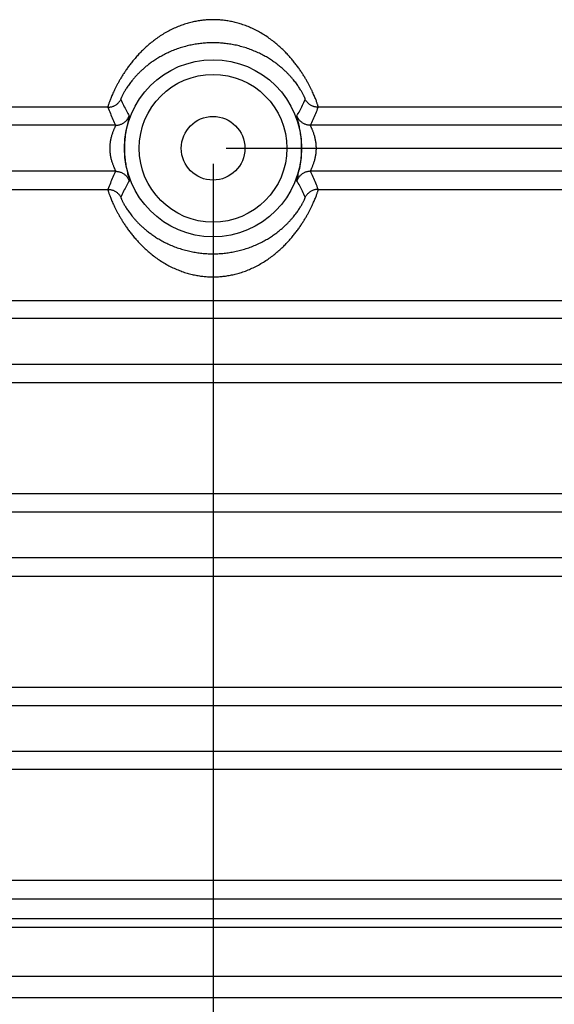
# Model space of a CAD drawing. Header units: inches. Extents: x 0 to 34, y 0 to 22.
# Tile 7 of 75: x 5.2 to 6.3, y 4.8 to 6.8. Entities that reach past the tile are written whole.
import ezdxf

# ---------------------------------------------------------------- set-up
doc = ezdxf.new("R2010")
doc.units = ezdxf.units.IN
doc.header["$LTSCALE"] = 1.87
doc.header["$MEASUREMENT"] = 0
doc.layers.get('0').update_dxf_attribs({"linetype": 'CONTINUOUS'})
doc.layers.add('DIMENSIONS', color=7, linetype='CONTINUOUS')
doc.styles.get("Standard").update_dxf_attribs({"font": 'txt', "width": 0.8})
doc.dimstyles.new('DIMSTYLE_1', dxfattribs={"dimtxt": 0.125, "dimasz": 0.18, "dimexe": 0.18, "dimexo": 0.0625, "dimgap": 0.09, "dimtad": 0, "dimtih": 1, "dimtoh": 1, "dimdec": 3, "dimzin": 4, "dimdsep": 46, "dimtxsty": 'STANDARD', "dimblk": '_FILLED', "dimblk1": '_FILLED', "dimblk2": '_FILLED', "dimcen": 0.09, "dimadec": 0, "dimazin": 0, "dimtp": 0.01, "dimtm": 0.01, "dimtfac": 1, "dimtdec": 3, "dimtofl": 0, "dimtmove": 0, "dimatfit": 3, "dimldrblk": '_FILLED', "dimfxl": 1, "dimtolj": 1, "dimtzin": 4, "dimarcsym": 0})

# ---------------------------------------------------------------- blocks, each defined once
blk = doc.blocks.new('_FILLED')
at = {"color": 0, "linetype": 'BYBLOCK'}
blk.add_solid([(0, 0), (-1, 0.174), (-1, -0.174)], dxfattribs=at)
blk = doc.blocks.new('*D0')
at = {"layer": 'DIMENSIONS', "color": 2, "linetype": 'CONTINUOUS'}
for p, q in [((5.6625, 6.5494), (8.245, 6.5494)), ((8.12, 6.5494), (8.12, 5.8214)), ((8.12, 4.8144), (8.12, 5.5714)), ((7.4064, 4.8144), (8.245, 4.8144))]:
    blk.add_line(p, q, dxfattribs=at)
at = {"layer": 'DIMENSIONS', "color": 2, "linetype": 'CONTINUOUS', "xscale": 0.18, "yscale": 0.18, "zscale": 0.18}
for p, rotation in [((8.12, 6.5494), 90), ((8.12, 4.8144), 270)]:
    blk.add_blockref('_FILLED', p, dxfattribs=dict(at, rotation=rotation))
at = {"layer": 'DIMENSIONS', "color": 2, "linetype": 'CONTINUOUS', "width": 0.8}
for s, p in [('1.735', (7.4575, 5.6339)), ('[', (8.0825, 5.6339)), ('44.07', (8.1825, 5.6339)), (']', (8.6825, 5.6339))]:
    blk.add_text(s, height=0.125, dxfattribs=at).set_placement(p)
blk = doc.blocks.new('*D1')
at = {"layer": 'DIMENSIONS', "color": 2, "linetype": 'CONTINUOUS'}
for p, q in [((5.6354, 6.5173), (5.6354, 3.9394)), ((7.3699, 4.776), (7.3699, 3.9394)), ((5.6354, 4.0644), (5.2754, 4.0644)), ((7.3699, 4.0644), (7.7299, 4.0644))]:
    blk.add_line(p, q, dxfattribs=at)
at = {"layer": 'DIMENSIONS', "color": 2, "linetype": 'CONTINUOUS', "xscale": 0.18, "yscale": 0.18, "zscale": 0.18}
blk.add_blockref('_FILLED', (5.6354, 4.0644), dxfattribs=at)
at = {"layer": 'DIMENSIONS', "color": 2, "linetype": 'CONTINUOUS', "xscale": 0.18, "yscale": 0.18, "zscale": 0.18, "rotation": 180}
blk.add_blockref('_FILLED', (7.3699, 4.0644), dxfattribs=at)
at = {"layer": 'DIMENSIONS', "color": 2, "linetype": 'CONTINUOUS', "width": 0.8}
for s, p in [('1.735', (5.8975, 4.0019)), ('[', (6.5225, 4.0019)), ('44.06', (6.6225, 4.0019)), (']', (7.1225, 4.0019))]:
    blk.add_text(s, height=0.125, dxfattribs=at).set_placement(p)

msp = doc.modelspace()

# ---------------------------------------------------------------- linework, layer by layer
at = {"color": 7, "linetype": 'CONTINUOUS'}
for p, q in [((5.4205, 6.6333), (4.3543, 6.6333)), ((6.9165, 6.6333), (5.8504, 6.6333)), ((5.436, 6.5963), (4.6069, 6.5963)), ((6.6639, 6.5963), (5.8348, 6.5963)), ((5.4544, 6.555), (5.4544, 6.5445)), ((5.8164, 6.5438), (5.8164, 6.5542)), ((5.436, 6.5024), (4.6069, 6.5024)), ((6.6639, 6.5024), (5.8348, 6.5024)), ((4.3543, 6.4655), (5.4205, 6.4655)), ((5.8504, 6.4655), (6.9165, 6.4655)), ((3.95, 6.2383), (7.3208, 6.2383)), ((7.2537, 6.2013), (4.0171, 6.2013)), ((7.2537, 6.1074), (4.0171, 6.1074)), ((7.3208, 6.0705), (3.95, 6.0705)), ((7.3208, 5.8433), (3.95, 5.8433)), ((7.2537, 5.8063), (4.0171, 5.8063)), ((7.2537, 5.7124), (4.0171, 5.7124)), ((3.95, 5.6755), (7.3208, 5.6755)), ((4.3543, 5.4483), (6.9165, 5.4483)), ((4.6069, 5.4113), (6.6639, 5.4113)), ((4.6069, 5.3174), (6.6639, 5.3174)), ((6.9165, 5.2805), (4.3543, 5.2805)), ((7.3208, 5.0533), (3.95, 5.0533)), ((4.0447, 5.016), (7.2262, 5.016)), ((4.0447, 4.9761), (7.2262, 4.9761)), ((3.9448, 4.9581), (7.3261, 4.9581)), ((4.0447, 4.8582), (7.2262, 4.8582)), ((4.0008, 4.8144), (7.27, 4.8144))]:
    msp.add_line(p, q, dxfattribs=at)
for radius in [0.181, 0.151, 0.065]:
    msp.add_circle((5.6354, 6.5494), radius, dxfattribs=at)
for points, knots in [([(5.6354, 6.8121), (5.6324, 6.8121), (5.6262, 6.812), (5.6169, 6.8113), (5.6073, 6.8101), (5.5974, 6.8083), (5.5873, 6.8059), (5.577, 6.8028), (5.5665, 6.7991), (5.5559, 6.7946), (5.5453, 6.7895), (5.5351, 6.7837), (5.5252, 6.7774), (5.5158, 6.7707), (5.507, 6.7637), (5.4987, 6.7566), (5.4911, 6.7494), (5.4841, 6.7422), (5.4776, 6.735), (5.4716, 6.7279), (5.466, 6.7209), (5.4609, 6.7141), (5.4563, 6.7074), (5.452, 6.7009), (5.448, 6.6946), (5.4444, 6.6885), (5.4412, 6.6827), (5.4382, 6.6771), (5.4355, 6.6717), (5.433, 6.6667), (5.4308, 6.6619), (5.4289, 6.6575), (5.4272, 6.6534), (5.4256, 6.6496), (5.4243, 6.6462), (5.4232, 6.6431), (5.4223, 6.6404), (5.4216, 6.6382), (5.421, 6.6364), (5.4207, 6.6349), (5.4205, 6.634), (5.4204, 6.6335), (5.4205, 6.6333)], [0, 0, 0, 0, 0.030397, 0.061701, 0.094036, 0.127521, 0.162275, 0.198386, 0.235778, 0.274332, 0.313763, 0.353486, 0.39287, 0.431481, 0.469109, 0.505531, 0.540616, 0.57437, 0.606805, 0.637925, 0.667748, 0.696306, 0.723625, 0.749706, 0.774556, 0.798192, 0.820618, 0.841828, 0.861824, 0.880604, 0.898146, 0.914426, 0.929417, 0.943079, 0.955371, 0.96625, 0.975675, 0.983611, 0.990027, 0.994899, 0.998216, 1, 1, 1, 1]), ([(5.8504, 6.6333), (5.8504, 6.6335), (5.8504, 6.634), (5.8502, 6.6349), (5.8498, 6.6364), (5.8493, 6.6382), (5.8485, 6.6404), (5.8476, 6.6431), (5.8465, 6.6462), (5.8452, 6.6496), (5.8437, 6.6534), (5.842, 6.6575), (5.84, 6.6619), (5.8378, 6.6667), (5.8353, 6.6718), (5.8326, 6.6771), (5.8297, 6.6827), (5.8264, 6.6885), (5.8228, 6.6946), (5.8189, 6.7009), (5.8146, 6.7074), (5.8099, 6.7141), (5.8048, 6.7209), (5.7993, 6.7279), (5.7933, 6.735), (5.7868, 6.7422), (5.7798, 6.7494), (5.7721, 6.7566), (5.7639, 6.7637), (5.7551, 6.7706), (5.7457, 6.7773), (5.7358, 6.7836), (5.7255, 6.7894), (5.715, 6.7946), (5.7044, 6.7991), (5.6939, 6.8028), (5.6835, 6.8059), (5.6734, 6.8083), (5.6636, 6.8101), (5.654, 6.8113), (5.6446, 6.812), (5.6385, 6.8121), (5.6354, 6.8121)], [0, 0, 0, 0, 0.001782, 0.005097, 0.009966, 0.016378, 0.02431, 0.033732, 0.044609, 0.056903, 0.070572, 0.085574, 0.101873, 0.119437, 0.138238, 0.158249, 0.179457, 0.201865, 0.225475, 0.250283, 0.276311, 0.303584, 0.332113, 0.361911, 0.393011, 0.425438, 0.459202, 0.494281, 0.53066, 0.568305, 0.606976, 0.646326, 0.686019, 0.725527, 0.764224, 0.801626, 0.837669, 0.872372, 0.905821, 0.938152, 0.969499, 1, 1, 1, 1]), ([(5.6354, 6.7649), (5.6321, 6.7649), (5.6253, 6.7648), (5.615, 6.7641), (5.6043, 6.7628), (5.5933, 6.761), (5.5821, 6.7585), (5.5707, 6.7553), (5.5595, 6.7515), (5.5486, 6.7472), (5.5384, 6.7424), (5.5289, 6.7374), (5.5203, 6.7323), (5.5124, 6.7271), (5.5054, 6.722), (5.499, 6.717), (5.4932, 6.712), (5.4879, 6.7072), (5.4832, 6.7026), (5.4788, 6.6981), (5.4749, 6.6937), (5.4713, 6.6895), (5.4681, 6.6855), (5.4651, 6.6816), (5.4624, 6.6778), (5.46, 6.6743), (5.4577, 6.6709), (5.4558, 6.6676), (5.454, 6.6646), (5.4524, 6.6618), (5.451, 6.6592), (5.4499, 6.6569), (5.4489, 6.6549), (5.4481, 6.6531), (5.4475, 6.6516), (5.4471, 6.6505), (5.447, 6.6498), (5.4469, 6.6493), (5.447, 6.6492)], [0, 0, 0, 0, 0.042835, 0.08709, 0.132913, 0.180454, 0.229766, 0.280337, 0.33144, 0.381948, 0.430524, 0.476373, 0.519371, 0.559438, 0.5967, 0.631414, 0.663833, 0.694138, 0.722518, 0.749169, 0.774223, 0.797792, 0.819997, 0.840923, 0.860622, 0.879137, 0.896491, 0.912677, 0.927675, 0.941446, 0.953944, 0.965114, 0.974878, 0.983141, 0.989821, 0.994858, 0.99823, 1, 1, 1, 1]), ([(5.8239, 6.6492), (5.8239, 6.6493), (5.8239, 6.6498), (5.8237, 6.6505), (5.8233, 6.6516), (5.8227, 6.6531), (5.8219, 6.6548), (5.821, 6.6569), (5.8198, 6.6592), (5.8184, 6.6618), (5.8169, 6.6646), (5.8151, 6.6676), (5.8131, 6.6708), (5.8109, 6.6742), (5.8084, 6.6778), (5.8057, 6.6816), (5.8028, 6.6855), (5.7995, 6.6895), (5.7959, 6.6937), (5.792, 6.6981), (5.7877, 6.7026), (5.7829, 6.7072), (5.7777, 6.712), (5.7719, 6.7169), (5.7655, 6.7219), (5.7585, 6.7271), (5.7507, 6.7322), (5.742, 6.7374), (5.7326, 6.7424), (5.7223, 6.7471), (5.7114, 6.7515), (5.7002, 6.7553), (5.6888, 6.7585), (5.6776, 6.761), (5.6666, 6.7628), (5.6559, 6.7641), (5.6456, 6.7648), (5.6388, 6.7649), (5.6354, 6.7649)], [0, 0, 0, 0, 0.001768, 0.005132, 0.010159, 0.016831, 0.025086, 0.034846, 0.046016, 0.058511, 0.072276, 0.087268, 0.103449, 0.120799, 0.139314, 0.159007, 0.179926, 0.202128, 0.225681, 0.250706, 0.277336, 0.305689, 0.335939, 0.368309, 0.402995, 0.440198, 0.480174, 0.523159, 0.569084, 0.617564, 0.66809, 0.71942, 0.77011, 0.819392, 0.866917, 0.912713, 0.957001, 1, 1, 1, 1]), ([(5.4205, 6.6333), (5.4214, 6.6333), (5.4232, 6.6334), (5.4259, 6.6337), (5.4285, 6.6343), (5.4311, 6.6352), (5.4336, 6.6363), (5.4359, 6.6375), (5.4382, 6.639), (5.4403, 6.6407), (5.4423, 6.6426), (5.444, 6.6447), (5.4456, 6.6469), (5.4465, 6.6484), (5.447, 6.6492)], [0, 0, 0, 0, 0.083335, 0.166675, 0.250018, 0.333362, 0.416706, 0.500048, 0.583387, 0.666723, 0.750052, 0.833376, 0.916692, 1, 1, 1, 1]), ([(5.447, 6.6492), (5.4488, 6.6452), (5.4525, 6.6374), (5.4582, 6.6261), (5.4621, 6.619), (5.464, 6.6155)], [0, 0, 0, 0, 0.352905, 0.685417, 1, 1, 1, 1]), ([(5.8068, 6.6155), (5.8088, 6.619), (5.8127, 6.6261), (5.8184, 6.6374), (5.8221, 6.6452), (5.8239, 6.6492)], [0, 0, 0, 0, 0.314594, 0.647096, 1, 1, 1, 1]), ([(5.8504, 6.6333), (5.8495, 6.6333), (5.8477, 6.6334), (5.845, 6.6337), (5.8423, 6.6343), (5.8398, 6.6352), (5.8373, 6.6363), (5.8349, 6.6375), (5.8326, 6.639), (5.8305, 6.6407), (5.8286, 6.6426), (5.8268, 6.6447), (5.8252, 6.6469), (5.8243, 6.6484), (5.8239, 6.6492)], [0, 0, 0, 0, 0.083335, 0.166673, 0.250015, 0.333359, 0.416702, 0.500045, 0.583384, 0.666719, 0.75005, 0.833374, 0.916691, 1, 1, 1, 1]), ([(5.4205, 6.6333), (5.4221, 6.629), (5.4254, 6.6206), (5.4306, 6.6083), (5.4342, 6.6003), (5.436, 6.5963)], [0, 0, 0, 0, 0.342054, 0.675526, 1, 1, 1, 1]), ([(5.8348, 6.5963), (5.8366, 6.6003), (5.8403, 6.6083), (5.8455, 6.6206), (5.8488, 6.629), (5.8504, 6.6333)], [0, 0, 0, 0, 0.324469, 0.65794, 1, 1, 1, 1]), ([(5.436, 6.5963), (5.437, 6.5963), (5.4388, 6.5964), (5.4416, 6.5968), (5.4443, 6.5974), (5.4469, 6.5983), (5.4494, 6.5995), (5.4519, 6.6008), (5.4541, 6.6024), (5.4563, 6.6041), (5.4582, 6.6061), (5.46, 6.6082), (5.4616, 6.6105), (5.4629, 6.613), (5.4637, 6.6147), (5.464, 6.6155)], [0, 0, 0, 0, 0.076919, 0.153845, 0.230775, 0.307708, 0.384642, 0.461578, 0.538511, 0.615442, 0.692368, 0.769288, 0.846201, 0.923105, 1, 1, 1, 1]), ([(5.464, 6.6155), (5.4645, 6.6147), (5.4628, 6.6109), (5.4617, 6.604), (5.4587, 6.593), (5.4564, 6.5795), (5.4548, 6.5665), (5.4545, 6.5582), (5.4544, 6.555)], [0, 0, 0, 0, 0.047885, 0.172094, 0.36191, 0.593963, 0.843089, 1, 1, 1, 1]), ([(5.8164, 6.5542), (5.8164, 6.5569), (5.8162, 6.5641), (5.815, 6.5754), (5.8131, 6.5877), (5.8109, 6.5983), (5.8085, 6.6068), (5.8076, 6.612), (5.8065, 6.6149), (5.8068, 6.6155)], [0, 0, 0, 0, 0.13256, 0.344518, 0.548336, 0.729426, 0.872157, 0.963823, 1, 1, 1, 1]), ([(5.8348, 6.5963), (5.8339, 6.5963), (5.832, 6.5964), (5.8293, 6.5968), (5.8266, 6.5974), (5.8239, 6.5983), (5.8214, 6.5995), (5.819, 6.6008), (5.8167, 6.6024), (5.8146, 6.6041), (5.8126, 6.6061), (5.8108, 6.6082), (5.8093, 6.6105), (5.8079, 6.613), (5.8072, 6.6147), (5.8068, 6.6155)], [0, 0, 0, 0, 0.076914, 0.153835, 0.230761, 0.30769, 0.384623, 0.461557, 0.53849, 0.615422, 0.69235, 0.769273, 0.84619, 0.923099, 1, 1, 1, 1]), ([(5.436, 6.5963), (5.4361, 6.5963), (5.4361, 6.596), (5.4359, 6.5955), (5.4357, 6.5947), (5.4352, 6.5936), (5.4347, 6.5923), (5.4339, 6.5907), (5.4331, 6.5888), (5.4322, 6.5866), (5.4312, 6.5841), (5.4301, 6.5814), (5.4291, 6.5784), (5.4281, 6.5753), (5.4272, 6.572), (5.4264, 6.5686), (5.4257, 6.5652), (5.4251, 6.5617), (5.4247, 6.5582), (5.4244, 6.5547), (5.4243, 6.5511), (5.4243, 6.5476), (5.4244, 6.5441), (5.4247, 6.5405), (5.4251, 6.537), (5.4257, 6.5336), (5.4264, 6.5301), (5.4272, 6.5267), (5.4281, 6.5235), (5.4291, 6.5203), (5.4301, 6.5174), (5.4312, 6.5147), (5.4322, 6.5122), (5.4331, 6.51), (5.4339, 6.5081), (5.4347, 6.5064), (5.4352, 6.5051), (5.4357, 6.5041), (5.4359, 6.5033), (5.4361, 6.5028), (5.4361, 6.5025), (5.436, 6.5024)], [0, 0, 0, 0, 0.00272, 0.008082, 0.01648, 0.028069, 0.04293, 0.061091, 0.082526, 0.107124, 0.134618, 0.164644, 0.196772, 0.230548, 0.26549, 0.301106, 0.337088, 0.373266, 0.409496, 0.445706, 0.481896, 0.518078, 0.554268, 0.590478, 0.626706, 0.662884, 0.698866, 0.734482, 0.769426, 0.803203, 0.835333, 0.86536, 0.892857, 0.917458, 0.938896, 0.957062, 0.971926, 0.983517, 0.991917, 0.997279, 1, 1, 1, 1]), ([(5.8348, 6.5024), (5.8347, 6.5025), (5.8348, 6.5028), (5.8349, 6.5033), (5.8352, 6.5041), (5.8356, 6.5051), (5.8362, 6.5064), (5.8369, 6.5081), (5.8377, 6.51), (5.8387, 6.5122), (5.8397, 6.5147), (5.8407, 6.5174), (5.8417, 6.5203), (5.8427, 6.5235), (5.8436, 6.5267), (5.8444, 6.5301), (5.8451, 6.5336), (5.8457, 6.537), (5.8461, 6.5405), (5.8464, 6.5441), (5.8466, 6.5476), (5.8466, 6.5511), (5.8464, 6.5547), (5.8461, 6.5582), (5.8457, 6.5617), (5.8451, 6.5652), (5.8444, 6.5686), (5.8436, 6.572), (5.8427, 6.5753), (5.8417, 6.5784), (5.8407, 6.5814), (5.8397, 6.5841), (5.8387, 6.5866), (5.8377, 6.5888), (5.8369, 6.5907), (5.8362, 6.5923), (5.8356, 6.5936), (5.8352, 6.5947), (5.8349, 6.5955), (5.8348, 6.596), (5.8347, 6.5963), (5.8348, 6.5963)], [0, 0, 0, 0, 0.002721, 0.008083, 0.016482, 0.028073, 0.042937, 0.061102, 0.082541, 0.107141, 0.134637, 0.164664, 0.196792, 0.230567, 0.26551, 0.301127, 0.337109, 0.373288, 0.409516, 0.445725, 0.481915, 0.518097, 0.554287, 0.590498, 0.626727, 0.662906, 0.698887, 0.734504, 0.769447, 0.803223, 0.835353, 0.865379, 0.892874, 0.917473, 0.938908, 0.957069, 0.97193, 0.98352, 0.991918, 0.997279, 1, 1, 1, 1]), ([(5.4544, 6.5445), (5.4544, 6.5418), (5.4547, 6.5347), (5.4558, 6.5234), (5.4578, 6.5111), (5.4599, 6.5005), (5.4623, 6.492), (5.4632, 6.4868), (5.4644, 6.4839), (5.464, 6.4832)], [0, 0, 0, 0, 0.132435, 0.344108, 0.547707, 0.728813, 0.871764, 0.96368, 1, 1, 1, 1]), ([(5.8068, 6.4832), (5.8063, 6.4841), (5.8081, 6.4879), (5.8091, 6.4948), (5.8122, 6.5058), (5.8145, 6.5193), (5.816, 6.5323), (5.8164, 6.5406), (5.8164, 6.5438)], [0, 0, 0, 0, 0.048112, 0.172707, 0.362773, 0.594771, 0.843548, 1, 1, 1, 1]), ([(5.436, 6.5024), (5.4342, 6.4985), (5.4306, 6.4905), (5.4254, 6.4782), (5.4221, 6.4697), (5.4205, 6.4655)], [0, 0, 0, 0, 0.324469, 0.65794, 1, 1, 1, 1]), ([(5.436, 6.5024), (5.437, 6.5024), (5.4388, 6.5023), (5.4416, 6.5019), (5.4443, 6.5013), (5.4469, 6.5004), (5.4494, 6.4993), (5.4519, 6.4979), (5.4541, 6.4964), (5.4563, 6.4946), (5.4582, 6.4926), (5.46, 6.4905), (5.4616, 6.4882), (5.4629, 6.4858), (5.4637, 6.4841), (5.464, 6.4832)], [0, 0, 0, 0, 0.076914, 0.153835, 0.230761, 0.307691, 0.384623, 0.461557, 0.538491, 0.615422, 0.69235, 0.769273, 0.84619, 0.923099, 1, 1, 1, 1]), ([(5.8348, 6.5024), (5.8339, 6.5024), (5.832, 6.5023), (5.8293, 6.5019), (5.8266, 6.5013), (5.8239, 6.5004), (5.8214, 6.4993), (5.819, 6.4979), (5.8167, 6.4964), (5.8146, 6.4946), (5.8126, 6.4926), (5.8108, 6.4905), (5.8093, 6.4882), (5.8079, 6.4858), (5.8072, 6.4841), (5.8068, 6.4832)], [0, 0, 0, 0, 0.076919, 0.153845, 0.230775, 0.307708, 0.384642, 0.461578, 0.538511, 0.615442, 0.692368, 0.769288, 0.846201, 0.923105, 1, 1, 1, 1]), ([(5.8504, 6.4655), (5.8488, 6.4697), (5.8455, 6.4782), (5.8403, 6.4905), (5.8366, 6.4985), (5.8348, 6.5024)], [0, 0, 0, 0, 0.342054, 0.675526, 1, 1, 1, 1]), ([(5.464, 6.4832), (5.4621, 6.4798), (5.4582, 6.4726), (5.4525, 6.4614), (5.4488, 6.4536), (5.447, 6.4495)], [0, 0, 0, 0, 0.314594, 0.647096, 1, 1, 1, 1]), ([(5.8239, 6.4495), (5.8221, 6.4536), (5.8184, 6.4614), (5.8127, 6.4726), (5.8088, 6.4798), (5.8068, 6.4832)], [0, 0, 0, 0, 0.352905, 0.685417, 1, 1, 1, 1]), ([(5.4205, 6.4655), (5.4204, 6.4653), (5.4205, 6.4648), (5.4207, 6.4638), (5.421, 6.4624), (5.4216, 6.4606), (5.4223, 6.4583), (5.4232, 6.4556), (5.4243, 6.4526), (5.4256, 6.4492), (5.4272, 6.4454), (5.4289, 6.4413), (5.4308, 6.4368), (5.433, 6.432), (5.4355, 6.427), (5.4382, 6.4217), (5.4412, 6.4161), (5.4445, 6.4102), (5.448, 6.4042), (5.452, 6.3979), (5.4562, 6.3914), (5.4609, 6.3847), (5.466, 6.3778), (5.4715, 6.3709), (5.4775, 6.3638), (5.484, 6.3566), (5.4911, 6.3494), (5.4987, 6.3422), (5.5069, 6.3351), (5.5157, 6.3281), (5.5251, 6.3214), (5.535, 6.3151), (5.5453, 6.3093), (5.5558, 6.3041), (5.5665, 6.2997), (5.577, 6.2959), (5.5873, 6.2928), (5.5974, 6.2905), (5.6073, 6.2887), (5.6169, 6.2875), (5.6262, 6.2868), (5.6324, 6.2866), (5.6354, 6.2866)], [0, 0, 0, 0, 0.001782, 0.005097, 0.009966, 0.016378, 0.02431, 0.033732, 0.044609, 0.056903, 0.070572, 0.085574, 0.101873, 0.119437, 0.138238, 0.158249, 0.179457, 0.201865, 0.225475, 0.250283, 0.276311, 0.303584, 0.332113, 0.361911, 0.393011, 0.425438, 0.459202, 0.494281, 0.53066, 0.568305, 0.606976, 0.646326, 0.686019, 0.725527, 0.764224, 0.801626, 0.837669, 0.872372, 0.905821, 0.938152, 0.969499, 1, 1, 1, 1]), ([(5.4205, 6.4655), (5.4214, 6.4655), (5.4232, 6.4654), (5.4259, 6.465), (5.4285, 6.4644), (5.4311, 6.4636), (5.4336, 6.4625), (5.4359, 6.4612), (5.4382, 6.4597), (5.4403, 6.458), (5.4423, 6.4561), (5.444, 6.4541), (5.4456, 6.4519), (5.4465, 6.4503), (5.447, 6.4495)], [0, 0, 0, 0, 0.083335, 0.166673, 0.250015, 0.333359, 0.416702, 0.500045, 0.583384, 0.666719, 0.75005, 0.833374, 0.916691, 1, 1, 1, 1]), ([(5.6354, 6.2866), (5.6384, 6.2866), (5.6446, 6.2868), (5.6539, 6.2875), (5.6635, 6.2887), (5.6734, 6.2905), (5.6835, 6.2928), (5.6939, 6.2959), (5.7044, 6.2996), (5.715, 6.3041), (5.7255, 6.3093), (5.7358, 6.3151), (5.7457, 6.3214), (5.7551, 6.3281), (5.7639, 6.335), (5.7721, 6.3421), (5.7797, 6.3493), (5.7868, 6.3565), (5.7933, 6.3637), (5.7993, 6.3708), (5.8048, 6.3778), (5.8099, 6.3847), (5.8146, 6.3914), (5.8189, 6.3979), (5.8228, 6.4042), (5.8264, 6.4102), (5.8297, 6.4161), (5.8327, 6.4217), (5.8354, 6.427), (5.8378, 6.4321), (5.84, 6.4368), (5.842, 6.4413), (5.8437, 6.4454), (5.8452, 6.4492), (5.8465, 6.4526), (5.8476, 6.4556), (5.8485, 6.4583), (5.8493, 6.4606), (5.8498, 6.4624), (5.8502, 6.4638), (5.8504, 6.4648), (5.8504, 6.4653), (5.8504, 6.4655)], [0, 0, 0, 0, 0.030397, 0.061701, 0.094036, 0.127521, 0.162275, 0.198386, 0.235778, 0.274332, 0.313763, 0.353486, 0.39287, 0.431481, 0.469109, 0.505531, 0.540616, 0.57437, 0.606805, 0.637925, 0.667748, 0.696306, 0.723625, 0.749706, 0.774556, 0.798192, 0.820618, 0.841828, 0.861824, 0.880604, 0.898146, 0.914426, 0.929417, 0.943079, 0.955371, 0.96625, 0.975675, 0.983611, 0.990027, 0.994899, 0.998216, 1, 1, 1, 1]), ([(5.8504, 6.4655), (5.8495, 6.4655), (5.8477, 6.4654), (5.845, 6.465), (5.8423, 6.4644), (5.8398, 6.4636), (5.8373, 6.4625), (5.8349, 6.4612), (5.8326, 6.4597), (5.8305, 6.458), (5.8286, 6.4561), (5.8268, 6.4541), (5.8252, 6.4519), (5.8243, 6.4503), (5.8239, 6.4495)], [0, 0, 0, 0, 0.083335, 0.166675, 0.250018, 0.333362, 0.416706, 0.500048, 0.583387, 0.666723, 0.750052, 0.833376, 0.916692, 1, 1, 1, 1]), ([(5.447, 6.4495), (5.4469, 6.4494), (5.447, 6.449), (5.4471, 6.4482), (5.4475, 6.4471), (5.4481, 6.4457), (5.4489, 6.4439), (5.4499, 6.4418), (5.451, 6.4395), (5.4524, 6.4369), (5.454, 6.4341), (5.4557, 6.4311), (5.4577, 6.4279), (5.46, 6.4245), (5.4624, 6.4209), (5.4651, 6.4172), (5.4681, 6.4133), (5.4713, 6.4092), (5.4749, 6.405), (5.4788, 6.4007), (5.4831, 6.3962), (5.4879, 6.3915), (5.4931, 6.3867), (5.4989, 6.3818), (5.5053, 6.3768), (5.5124, 6.3717), (5.5202, 6.3665), (5.5288, 6.3614), (5.5383, 6.3564), (5.5485, 6.3516), (5.5594, 6.3472), (5.5707, 6.3434), (5.5821, 6.3403), (5.5933, 6.3378), (5.6043, 6.3359), (5.6149, 6.3347), (5.6253, 6.334), (5.6321, 6.3338), (5.6354, 6.3338)], [0, 0, 0, 0, 0.001768, 0.005132, 0.010159, 0.016831, 0.025086, 0.034846, 0.046016, 0.058511, 0.072276, 0.087268, 0.103449, 0.120799, 0.139314, 0.159007, 0.179926, 0.202128, 0.225681, 0.250706, 0.277336, 0.305689, 0.335939, 0.368309, 0.402995, 0.440198, 0.480174, 0.523159, 0.569084, 0.617564, 0.66809, 0.71942, 0.77011, 0.819392, 0.866917, 0.912713, 0.957001, 1, 1, 1, 1]), ([(5.6354, 6.3338), (5.6388, 6.3338), (5.6455, 6.334), (5.6559, 6.3347), (5.6665, 6.3359), (5.6775, 6.3378), (5.6887, 6.3403), (5.7001, 6.3434), (5.7113, 6.3472), (5.7222, 6.3516), (5.7325, 6.3563), (5.7419, 6.3613), (5.7506, 6.3665), (5.7584, 6.3716), (5.7655, 6.3768), (5.7719, 6.3818), (5.7777, 6.3867), (5.7829, 6.3915), (5.7877, 6.3962), (5.792, 6.4007), (5.7959, 6.405), (5.7995, 6.4092), (5.8028, 6.4133), (5.8057, 6.4172), (5.8084, 6.4209), (5.8109, 6.4245), (5.8131, 6.4279), (5.8151, 6.4311), (5.8169, 6.4341), (5.8184, 6.4369), (5.8198, 6.4395), (5.821, 6.4418), (5.8219, 6.4439), (5.8227, 6.4457), (5.8233, 6.4471), (5.8237, 6.4482), (5.8239, 6.449), (5.8239, 6.4494), (5.8239, 6.4495)], [0, 0, 0, 0, 0.042835, 0.08709, 0.132913, 0.180454, 0.229766, 0.280337, 0.33144, 0.381948, 0.430524, 0.476373, 0.519371, 0.559438, 0.5967, 0.631414, 0.663833, 0.694138, 0.722518, 0.749169, 0.774223, 0.797792, 0.819997, 0.840923, 0.860622, 0.879137, 0.896491, 0.912677, 0.927675, 0.941446, 0.953944, 0.965114, 0.974878, 0.983141, 0.989821, 0.994858, 0.99823, 1, 1, 1, 1])]:
    msp.add_open_spline(points, degree=3, knots=knots, dxfattribs=at)

# ---------------------------------------------------------------- dimensions: what is measured, and where the dimension line sits
at = {"layer": 'DIMENSIONS', "color": 2, "linetype": 'CONTINUOUS'}
for base, p1, p2, angle, picture, middle in [((8.12, 6.5494), (7.4064, 4.8144), (5.6625, 6.5494), 90, '*D0', (8.12, 5.6964)), ((5.6354193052, 4.0643641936), (7.3699193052, 4.7760471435), (5.6354193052, 6.51734752), 180, '*D1', (6.5599793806, 4.0643641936))]:
    dim = msp.add_linear_dim(base=base, p1=p1, p2=p2, angle=angle, dimstyle='DIMSTYLE_1', dxfattribs=at)
    dim.commit()
    dim.dimension.update_dxf_attribs({"geometry": picture, "text_midpoint": middle, "dimtype": 160})

doc.saveas('drawing.dxf')
